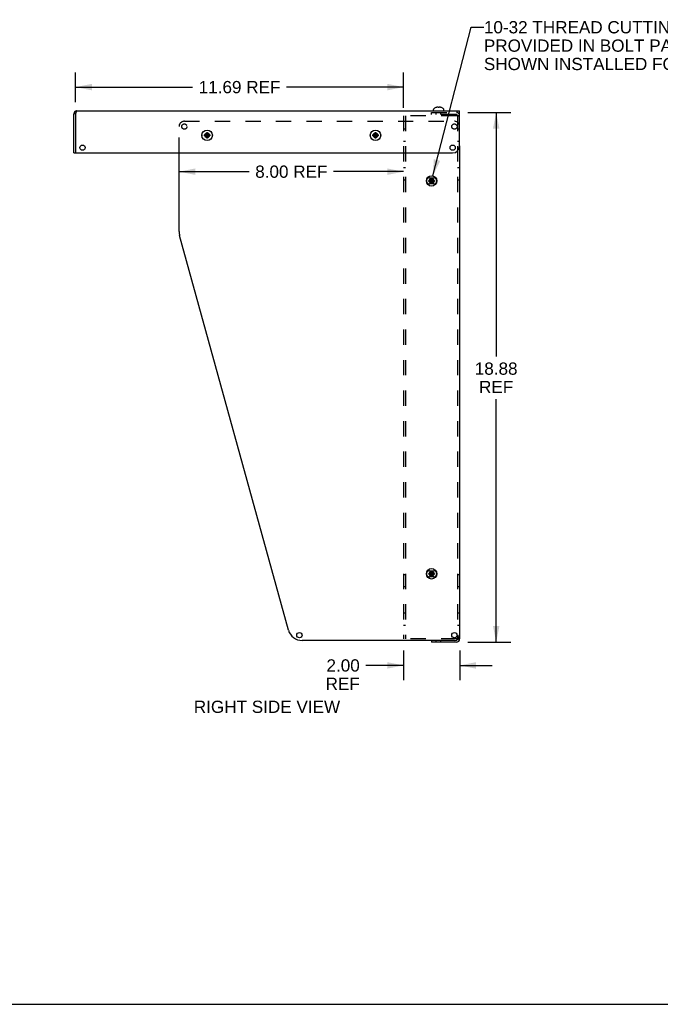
# Model space of a CAD drawing. Header units: inches. Extents: x 0 to 98.9, y 0 to 64.
# Tile 4 of 6: x 49.5 to 72.3, y 0 to 35.1. Entities that reach past the tile are written whole.
import ezdxf

# ---------------------------------------------------------------- set-up
doc = ezdxf.new("R2010")
doc.units = ezdxf.units.IN
doc.header["$LTSCALE"] = 5.44
doc.header["$MEASUREMENT"] = 0
doc.linetypes.add('HIDDEN', pattern=[0.2, 0.1, -0.1])
doc.layers.get('0').update_dxf_attribs({"linetype": 'CONTINUOUS'})
doc.layers.add('DEFAULT_2', color=8, linetype='HIDDEN')
doc.layers.add('DIMENSIONS', color=7, linetype='CONTINUOUS')
doc.styles.get("Standard").update_dxf_attribs({"font": 'arial.ttf'})
doc.dimstyles.new('DIMSTYLE_1', dxfattribs={"dimtxt": 0.436364, "dimasz": 0.581818, "dimexe": 0.09, "dimexo": 0.07, "dimgap": 0.0375, "dimtad": 0, "dimtih": 1, "dimtoh": 1, "dimzin": 4, "dimdsep": 46, "dimtxsty": 'Standard', "dimblk": '_FILLED', "dimblk1": '_FILLED', "dimblk2": '_FILLED', "dimcen": 0.09, "dimadec": 3, "dimazin": 1, "dimtfac": 1, "dimtdec": 3, "dimtofl": 0, "dimtmove": 0, "dimatfit": 3, "dimldrblk": '_FILLED', "dimfxl": 0, "dimtolj": 1, "dimtzin": 4, "dimarcsym": 0})
doc.dimstyles.get("Standard").update_dxf_attribs({"dimtxt": 0.494545, "dimasz": 0.581818, "dimexe": 0.09, "dimexo": 0.07, "dimgap": 0.09, "dimtad": 0, "dimtih": 1, "dimtoh": 1, "dimdec": 3, "dimzin": 4, "dimdsep": 46, "dimtxsty": 'Standard', "dimblk": '_FILLED', "dimblk1": '_FILLED', "dimblk2": '_FILLED', "dimcen": 0.09, "dimadec": 3, "dimazin": 1, "dimtp": 0.001, "dimtm": 0.001, "dimtfac": 1, "dimtdec": 3, "dimtofl": 0, "dimtmove": 0, "dimatfit": 3, "dimldrblk": '_FILLED', "dimfxl": 0, "dimtolj": 1, "dimtzin": 4, "dimarcsym": 0})

# ---------------------------------------------------------------- blocks, each defined once
blk = doc.blocks.new('_FILLED')
at = {"color": 0, "linetype": 'ByBlock'}
blk.add_solid([(0, 0), (-1, 0.2), (-1, -0.2)], dxfattribs=at)
blk = doc.blocks.new('*D21')
at = {"layer": 'DIMENSIONS', "color": 2, "linetype": 'Continuous'}
for p, q in [((63.136, 12.612), (63.136, 11.552)), ((65.136, 12.612), (65.136, 11.552)), ((63.136, 12.076), (61.793, 12.076)), ((65.136, 12.076), (66.299, 12.076))]:
    blk.add_line(p, q, dxfattribs=at)
at = {"layer": 'DIMENSIONS', "color": 2, "linetype": 'Continuous', "xscale": 0.5818181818, "yscale": 0.5818181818, "zscale": 0.5818181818}
blk.add_blockref('_FILLED', (63.136, 12.076), dxfattribs=at)
at = {"layer": 'DIMENSIONS', "color": 2, "linetype": 'Continuous', "xscale": 0.5818181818, "yscale": 0.5818181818, "zscale": 0.5818181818, "rotation": 180}
blk.add_blockref('_FILLED', (65.136, 12.076), dxfattribs=at)
at = {"layer": 'DIMENSIONS', "color": 2, "linetype": 'Continuous', "insert": (61.575, 12.294), "char_height": 0.4364, "width": 1.21663, "attachment_point": 3, "line_spacing_factor": 0.9}
blk.add_mtext('2.00\\PREF', dxfattribs=at)
blk = doc.blocks.new('*D22')
at = {"layer": 'DIMENSIONS', "color": 2, "linetype": 'Continuous'}
for p, q in [((65.426, 31.778), (66.96, 31.778)), ((66.437, 31.778), (66.437, 23.088)), ((66.437, 12.903), (66.437, 21.56)), ((65.426, 12.903), (66.96, 12.903))]:
    blk.add_line(p, q, dxfattribs=at)
at = {"layer": 'DIMENSIONS', "color": 2, "linetype": 'Continuous', "xscale": 0.5818181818, "yscale": 0.5818181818, "zscale": 0.5818181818}
for p, rotation in [((66.437, 31.778), 90), ((66.437, 12.903), 270)]:
    blk.add_blockref('_FILLED', p, dxfattribs=dict(at, rotation=rotation))
at = {"layer": 'DIMENSIONS', "color": 2, "linetype": 'Continuous', "insert": (66.437, 22.87), "char_height": 0.4364, "width": 1.52484, "attachment_point": 2, "line_spacing_factor": 0.9}
blk.add_mtext('18.88\\PREF', dxfattribs=at)
blk = doc.blocks.new('*D26')
at = {"layer": 'DIMENSIONS', "color": 2, "linetype": 'Continuous'}
for p, q in [((51.446, 32.143), (51.446, 33.206)), ((63.136, 31.943), (63.136, 33.206)), ((51.446, 32.683), (55.618, 32.683)), ((63.136, 32.683), (58.964, 32.683))]:
    blk.add_line(p, q, dxfattribs=at)
at = {"layer": 'DIMENSIONS', "color": 2, "linetype": 'Continuous', "xscale": 0.5818181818, "yscale": 0.5818181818, "zscale": 0.5818181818, "rotation": 180}
blk.add_blockref('_FILLED', (51.446, 32.683), dxfattribs=at)
at = {"layer": 'DIMENSIONS', "color": 2, "linetype": 'Continuous', "xscale": 0.5818181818, "yscale": 0.5818181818, "zscale": 0.5818181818}
blk.add_blockref('_FILLED', (63.136, 32.683), dxfattribs=at)
at = {"layer": 'DIMENSIONS', "color": 2, "linetype": 'Continuous', "insert": (57.291, 32.901), "char_height": 0.4364, "width": 2.91017, "attachment_point": 2, "line_spacing_factor": 0.9}
blk.add_mtext('11.69 REF', dxfattribs=at)
blk = doc.blocks.new('*D27')
at = {"layer": 'DIMENSIONS', "color": 2, "linetype": 'Continuous'}
for p, q in [((55.136, 29.67), (57.632, 29.67)), ((63.136, 29.67), (60.64, 29.67))]:
    blk.add_line(p, q, dxfattribs=at)
at = {"layer": 'DIMENSIONS', "color": 2, "linetype": 'Continuous', "xscale": 0.5818181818, "yscale": 0.5818181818, "zscale": 0.5818181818, "rotation": 180}
blk.add_blockref('_FILLED', (55.136, 29.67), dxfattribs=at)
at = {"layer": 'DIMENSIONS', "color": 2, "linetype": 'Continuous', "xscale": 0.5818181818, "yscale": 0.5818181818, "zscale": 0.5818181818}
blk.add_blockref('_FILLED', (63.136, 29.67), dxfattribs=at)
at = {"layer": 'DIMENSIONS', "color": 2, "linetype": 'Continuous', "insert": (59.136, 29.888), "char_height": 0.4364, "width": 2.57114, "attachment_point": 2, "line_spacing_factor": 0.9}
blk.add_mtext('8.00 REF', dxfattribs=at)

msp = doc.modelspace()

# ---------------------------------------------------------------- linework, layer by layer
at = {"color": 7, "linetype": 'Continuous'}
for p, q in [((64.2865, 31.9506), (64.2863, 31.951)), ((64.2875, 31.951), (64.2865, 31.9506)), ((64.3703, 31.951), (64.3703, 31.9611)), ((64.3703, 31.9506), (64.3703, 31.951)), ((64.4013, 31.9611), (64.4013, 31.951)), ((64.4013, 31.951), (64.4013, 31.9506)), ((64.4249, 31.9657), (64.4207, 31.966)), ((64.4543, 31.9611), (64.4501, 31.962)), ((64.4851, 31.9506), (64.4841, 31.951)), ((64.4853, 31.951), (64.4851, 31.9506)), ((51.3858, 30.3376), (51.3858, 31.7356)), ((51.4458, 31.7356), (51.3858, 31.7356)), ((51.4511, 31.7555), (51.4458, 31.7356)), ((51.4878, 31.8376), (65.1358, 31.8376)), ((64.1993, 31.8376), (64.1993, 31.8842)), ((64.5723, 31.8376), (64.5723, 31.8842)), ((65.1358, 30.5876), (65.1358, 31.8376)), ((56.0365, 30.9806), (56.0375, 30.9806)), ((56.0365, 30.9806), (56.2351, 30.9497)), ((56.0365, 30.9497), (56.2351, 30.9806)), ((56.0375, 30.9496), (56.0365, 30.9497)), ((56.0375, 30.9806), (56.0673, 30.9806)), ((56.0673, 30.9496), (56.0375, 30.9496)), ((56.0673, 30.9806), (56.1009, 31)), ((56.0673, 30.9806), (56.2043, 30.9496)), ((56.0673, 30.9496), (56.2043, 30.9806)), ((56.1009, 30.9302), (56.0673, 30.9496)), ((56.1009, 31), (56.1203, 31.0336)), ((56.1009, 30.9302), (56.1707, 31)), ((56.1009, 31), (56.1707, 30.9302)), ((56.1203, 30.8966), (56.1009, 30.9302)), ((56.1203, 30.8659), (56.1513, 31.0644)), ((56.1203, 31.0634), (56.1203, 31.0644)), ((56.1513, 30.8659), (56.1203, 31.0644)), ((56.1203, 31.0336), (56.1203, 31.0634)), ((56.1203, 30.8966), (56.1513, 31.0336)), ((56.1513, 30.8966), (56.1203, 31.0336)), ((56.1203, 30.8669), (56.1203, 30.8966)), ((56.1513, 31.0644), (56.1513, 31.0634)), ((56.1513, 31.0634), (56.1513, 31.0336)), ((56.1513, 31.0336), (56.1707, 31)), ((56.1707, 30.9302), (56.1513, 30.8966)), ((56.1513, 30.8966), (56.1513, 30.8669)), ((56.1707, 31), (56.2043, 30.9806)), ((56.2043, 30.9496), (56.1707, 30.9302)), ((56.2043, 30.9806), (56.2341, 30.9806)), ((56.2341, 30.9496), (56.2043, 30.9496)), ((56.2341, 30.9806), (56.2351, 30.9806)), ((56.2351, 30.9497), (56.2341, 30.9496)), ((62.0365, 30.9497), (62.2351, 30.9806)), ((62.0365, 30.9806), (62.0375, 30.9806)), ((62.0365, 30.9806), (62.2351, 30.9497)), ((62.0375, 30.9496), (62.0365, 30.9497)), ((62.0375, 30.9806), (62.0673, 30.9806)), ((62.0673, 30.9496), (62.0375, 30.9496)), ((62.0673, 30.9806), (62.1009, 31)), ((62.0673, 30.9496), (62.2043, 30.9806)), ((62.0673, 30.9806), (62.2043, 30.9496)), ((62.1009, 30.9302), (62.0673, 30.9496)), ((62.1009, 31), (62.1203, 31.0336)), ((62.1009, 30.9302), (62.1707, 31)), ((62.1009, 31), (62.1707, 30.9302)), ((62.1203, 30.8966), (62.1009, 30.9302)), ((62.1203, 30.8659), (62.1513, 31.0644)), ((62.1203, 31.0634), (62.1203, 31.0644)), ((62.1513, 30.8659), (62.1203, 31.0644)), ((62.1203, 31.0336), (62.1203, 31.0634)), ((62.1203, 30.8966), (62.1513, 31.0336)), ((62.1513, 30.8966), (62.1203, 31.0336)), ((62.1203, 30.8669), (62.1203, 30.8966)), ((62.1513, 31.0644), (62.1513, 31.0634)), ((62.1513, 31.0634), (62.1513, 31.0336)), ((62.1513, 31.0336), (62.1707, 31)), ((62.1707, 30.9302), (62.1513, 30.8966)), ((62.1513, 30.8966), (62.1513, 30.8669)), ((62.1707, 31), (62.2043, 30.9806)), ((62.2043, 30.9496), (62.1707, 30.9302)), ((62.2043, 30.9806), (62.2341, 30.9806)), ((62.2341, 30.9496), (62.2043, 30.9496)), ((62.2341, 30.9806), (62.2351, 30.9806)), ((62.2351, 30.9497), (62.2341, 30.9496)), ((56.1203, 30.8659), (56.1203, 30.8669)), ((56.1513, 30.8669), (56.1513, 30.8659)), ((62.1203, 30.8659), (62.1203, 30.8669)), ((62.1513, 30.8669), (62.1513, 30.8659)), ((51.3858, 30.3376), (51.4458, 30.3376)), ((51.4758, 30.3376), (64.8858, 30.3376)), ((64.0365, 29.3247), (64.2351, 29.3556)), ((64.0365, 29.3556), (64.0375, 29.3556)), ((64.0365, 29.3556), (64.2351, 29.3247)), ((64.0375, 29.3246), (64.0365, 29.3247)), ((64.0375, 29.3556), (64.0673, 29.3556)), ((64.0673, 29.3246), (64.0375, 29.3246)), ((64.0673, 29.3556), (64.1009, 29.375)), ((64.0673, 29.3246), (64.2043, 29.3556)), ((64.0673, 29.3556), (64.2043, 29.3246)), ((64.1009, 29.3052), (64.0673, 29.3246)), ((64.1009, 29.375), (64.1203, 29.4086)), ((64.1009, 29.3052), (64.1707, 29.375)), ((64.1009, 29.375), (64.1707, 29.3052)), ((64.1203, 29.2716), (64.1009, 29.3052)), ((64.1203, 29.2409), (64.1513, 29.4394)), ((64.1203, 29.4384), (64.1203, 29.4394)), ((64.1513, 29.2409), (64.1203, 29.4394)), ((64.1203, 29.4086), (64.1203, 29.4384)), ((64.1203, 29.2716), (64.1513, 29.4086)), ((64.1513, 29.2716), (64.1203, 29.4086)), ((64.1203, 29.2419), (64.1203, 29.2716)), ((64.1203, 29.2409), (64.1203, 29.2419)), ((64.1513, 29.4394), (64.1513, 29.4384)), ((64.1513, 29.4384), (64.1513, 29.4086)), ((64.1513, 29.4086), (64.1707, 29.375)), ((64.1707, 29.3052), (64.1513, 29.2716)), ((64.1513, 29.2716), (64.1513, 29.2419)), ((64.1513, 29.2419), (64.1513, 29.2409)), ((64.1707, 29.375), (64.2043, 29.3556)), ((64.2043, 29.3246), (64.1707, 29.3052)), ((64.2043, 29.3556), (64.2341, 29.3556)), ((64.2341, 29.3246), (64.2043, 29.3246)), ((64.2341, 29.3556), (64.2351, 29.3556)), ((64.2351, 29.3247), (64.2341, 29.3246)), ((64.1513, 15.2409), (64.1203, 15.4394)), ((64.1203, 15.4384), (64.1203, 15.4394)), ((64.1203, 15.2409), (64.1513, 15.4394)), ((64.1203, 15.4086), (64.1203, 15.4384)), ((64.1513, 15.4394), (64.1513, 15.4384)), ((64.1513, 15.4384), (64.1513, 15.4086)), ((64.0365, 15.3247), (64.2351, 15.3556)), ((64.0365, 15.3556), (64.0375, 15.3556)), ((64.0365, 15.3556), (64.2351, 15.3247)), ((64.0375, 15.3246), (64.0365, 15.3247)), ((64.0375, 15.3556), (64.0673, 15.3556)), ((64.0673, 15.3246), (64.0375, 15.3246)), ((64.0673, 15.3556), (64.1009, 15.375)), ((64.0673, 15.3246), (64.2043, 15.3556)), ((64.0673, 15.3556), (64.2043, 15.3246)), ((64.1009, 15.3052), (64.0673, 15.3246)), ((64.1009, 15.375), (64.1203, 15.4086)), ((64.1009, 15.375), (64.1707, 15.3052)), ((64.1009, 15.3052), (64.1707, 15.375)), ((64.1203, 15.2716), (64.1009, 15.3052)), ((64.1513, 15.2716), (64.1203, 15.4086)), ((64.1203, 15.2716), (64.1513, 15.4086)), ((64.1203, 15.2419), (64.1203, 15.2716)), ((64.1203, 15.2409), (64.1203, 15.2419)), ((64.1513, 15.4086), (64.1707, 15.375)), ((64.1707, 15.3052), (64.1513, 15.2716)), ((64.1513, 15.2716), (64.1513, 15.2419)), ((64.1513, 15.2419), (64.1513, 15.2409)), ((64.1707, 15.375), (64.2043, 15.3556)), ((64.2043, 15.3246), (64.1707, 15.3052)), ((64.2043, 15.3556), (64.2341, 15.3556)), ((64.2341, 15.3246), (64.2043, 15.3246)), ((64.2341, 15.3556), (64.2351, 15.3556)), ((64.2351, 15.3247), (64.2341, 15.3246)), ((64.1358, 12.9651), (64.1358, 12.9026)), ((0, 0), (98.9091, 0))]:
    msp.add_line(p, q, dxfattribs=at)
at = {"color": 3, "linetype": 'Continuous'}
for p, q in [((51.4458, 31.7356), (51.4458, 30.3376)), ((65.1358, 30.5876), (65.1358, 13.0196)), ((55.1358, 27.5328), (55.1358, 30.3376)), ((59.0346, 13.3322), (55.1538, 27.3999)), ((65.1161, 13.0195), (65.0801, 13.0195)), ((65.1336, 13.0196), (65.1161, 13.0195)), ((65.1358, 13.0196), (65.1336, 13.0196)), ((64.9483, 12.9651), (59.5165, 12.9651)), ((65.0188, 12.9026), (64.1358, 12.9026))]:
    msp.add_line(p, q, dxfattribs=at)
at = {"color": 7, "linetype": 'Continuous'}
for points in [[(64.3509, 31.966), (64.3467, 31.9657), (64.3425, 31.9653), (64.3383, 31.9648), (64.3341, 31.9643), (64.3299, 31.9636), (64.3257, 31.9628), (64.3215, 31.962), (64.3173, 31.9611)], [(64.3703, 31.9611), (64.3677, 31.962), (64.3652, 31.9629), (64.3627, 31.9637), (64.3603, 31.9643), (64.3579, 31.9649), (64.3556, 31.9653), (64.3532, 31.9657), (64.3509, 31.966)], [(64.3858, 31.951), (64.3832, 31.951), (64.3806, 31.951), (64.378, 31.9509), (64.3755, 31.9508), (64.3729, 31.9507), (64.3703, 31.9506)], [(64.4013, 31.9506), (64.3987, 31.9507), (64.3961, 31.9508), (64.3936, 31.9509), (64.391, 31.951), (64.3884, 31.951), (64.3858, 31.951)], [(64.4207, 31.966), (64.4184, 31.9657), (64.416, 31.9653), (64.4137, 31.9649), (64.4113, 31.9643), (64.4089, 31.9637), (64.4064, 31.9629), (64.4039, 31.962), (64.4013, 31.9611)], [(64.4501, 31.962), (64.4459, 31.9628), (64.4417, 31.9636), (64.4375, 31.9643), (64.4333, 31.9648), (64.4291, 31.9653), (64.4249, 31.9657)], [(51.4878, 31.8376), (51.4826, 31.8357), (51.4773, 31.8299), (51.4721, 31.8205), (51.4668, 31.8078), (51.4616, 31.7923), (51.4563, 31.7747), (51.4511, 31.7555)], [(56.0365, 30.9497), (56.0364, 30.9548), (56.0363, 30.96), (56.0363, 30.9651), (56.0363, 30.9703), (56.0364, 30.9755), (56.0365, 30.9806)], [(56.1203, 31.0644), (56.1229, 31.0645), (56.1255, 31.0645), (56.128, 31.0646), (56.1306, 31.0646), (56.1332, 31.0646), (56.1358, 31.0646)], [(56.1358, 31.0646), (56.1384, 31.0646), (56.141, 31.0646), (56.1436, 31.0646), (56.1461, 31.0645), (56.1487, 31.0645), (56.1513, 31.0644)], [(56.2351, 30.9806), (56.2352, 30.9755), (56.2353, 30.9703), (56.2353, 30.9651), (56.2353, 30.96), (56.2352, 30.9548), (56.2351, 30.9497)], [(62.0365, 30.9497), (62.0364, 30.9548), (62.0363, 30.96), (62.0363, 30.9651), (62.0363, 30.9703), (62.0364, 30.9755), (62.0365, 30.9806)], [(62.1203, 31.0644), (62.1229, 31.0645), (62.1255, 31.0645), (62.128, 31.0646), (62.1306, 31.0646), (62.1332, 31.0646), (62.1358, 31.0646)], [(62.1358, 31.0646), (62.1384, 31.0646), (62.141, 31.0646), (62.1436, 31.0646), (62.1461, 31.0645), (62.1487, 31.0645), (62.1513, 31.0644)], [(62.2351, 30.9806), (62.2352, 30.9755), (62.2353, 30.9703), (62.2353, 30.9651), (62.2353, 30.96), (62.2352, 30.9548), (62.2351, 30.9497)], [(56.1358, 30.8656), (56.1332, 30.8657), (56.1306, 30.8657), (56.128, 30.8657), (56.1255, 30.8658), (56.1229, 30.8658), (56.1203, 30.8659)], [(56.1513, 30.8659), (56.1487, 30.8658), (56.1461, 30.8658), (56.1436, 30.8657), (56.141, 30.8657), (56.1384, 30.8657), (56.1358, 30.8656)], [(62.1358, 30.8656), (62.1332, 30.8657), (62.1306, 30.8657), (62.128, 30.8657), (62.1255, 30.8658), (62.1229, 30.8658), (62.1203, 30.8659)], [(62.1513, 30.8659), (62.1487, 30.8658), (62.1461, 30.8658), (62.1436, 30.8657), (62.141, 30.8657), (62.1384, 30.8657), (62.1358, 30.8656)], [(64.0365, 29.3247), (64.0364, 29.3298), (64.0363, 29.335), (64.0363, 29.3401), (64.0363, 29.3453), (64.0364, 29.3505), (64.0365, 29.3556)], [(64.1203, 29.4394), (64.1229, 29.4395), (64.1255, 29.4395), (64.128, 29.4396), (64.1306, 29.4396), (64.1332, 29.4396), (64.1358, 29.4396)], [(64.1358, 29.2406), (64.1332, 29.2407), (64.1306, 29.2407), (64.128, 29.2407), (64.1255, 29.2408), (64.1229, 29.2408), (64.1203, 29.2409)], [(64.1358, 29.4396), (64.1384, 29.4396), (64.141, 29.4396), (64.1436, 29.4396), (64.1461, 29.4395), (64.1487, 29.4395), (64.1513, 29.4394)], [(64.1513, 29.2409), (64.1487, 29.2408), (64.1461, 29.2408), (64.1436, 29.2407), (64.141, 29.2407), (64.1384, 29.2407), (64.1358, 29.2406)], [(64.2351, 29.3556), (64.2352, 29.3505), (64.2353, 29.3453), (64.2353, 29.3401), (64.2353, 29.335), (64.2352, 29.3298), (64.2351, 29.3247)], [(64.1203, 15.4394), (64.1229, 15.4395), (64.1255, 15.4395), (64.128, 15.4396), (64.1306, 15.4396), (64.1332, 15.4396), (64.1358, 15.4396)], [(64.1358, 15.4396), (64.1384, 15.4396), (64.141, 15.4396), (64.1436, 15.4396), (64.1461, 15.4395), (64.1487, 15.4395), (64.1513, 15.4394)], [(64.0365, 15.3247), (64.0364, 15.3298), (64.0363, 15.335), (64.0363, 15.3401), (64.0363, 15.3453), (64.0364, 15.3505), (64.0365, 15.3556)], [(64.1358, 15.2406), (64.1332, 15.2407), (64.1306, 15.2407), (64.128, 15.2407), (64.1255, 15.2408), (64.1229, 15.2408), (64.1203, 15.2409)], [(64.1513, 15.2409), (64.1487, 15.2408), (64.1461, 15.2408), (64.1436, 15.2407), (64.141, 15.2407), (64.1384, 15.2407), (64.1358, 15.2406)], [(64.2351, 15.3556), (64.2352, 15.3505), (64.2353, 15.3453), (64.2353, 15.3401), (64.2353, 15.335), (64.2352, 15.3298), (64.2351, 15.3247)]]:
    msp.add_lwpolyline(points, dxfattribs=at)
for centre, radius in [((56.1358, 30.9651), 0.1865), ((62.1358, 30.9651), 0.1865), ((51.6958, 30.5251), 0.0938), ((64.8858, 30.5251), 0.0938), ((64.1358, 29.3401), 0.1865), ((64.1358, 15.3401), 0.1865)]:
    msp.add_circle(centre, radius, dxfattribs=at)
at = {"color": 3, "linetype": 'Continuous'}
for centre in [(59.4235, 13.1526), (64.9483, 13.1526)]:
    msp.add_circle(centre, 0.0938, dxfattribs=at)
at = {"color": 7, "linetype": 'Continuous'}
for centre, radius, start, end in [((64.3858, 31.7088), 0.2618, 112.33569, 133.5138), ((64.3858, 31.7088), 0.2614, 105.19411, 112.08938), ((64.3858, 31.7088), 0.2614, 67.91062, 74.80589), ((64.3858, 31.7088), 0.2618, 46.4862, 67.66431), ((51.4878, 31.7356), 0.102, 90, 180), ((64.2193, 31.8842), 0.02, 133.5138, 180), ((64.5523, 31.8842), 0.02, 0, 46.4862), ((56.0573, 30.9656), 0.109, 168.20491, 191.40685), ((56.2143, 30.9656), 0.109, 349.96297, 11.79509), ((62.0573, 30.9656), 0.109, 168.20491, 191.40685), ((62.2143, 30.9656), 0.109, 349.96297, 11.79509), ((64.8858, 30.5876), 0.25, 270, 360), ((51.4758, 30.3676), 0.03, 180, 270), ((65.0188, 13.0196), 0.042, 270, 330.53762)]:
    msp.add_arc(centre, radius, start, end, dxfattribs=at)
at = {"color": 3, "linetype": 'Continuous'}
for centre, radius, start, end in [((64.0573, 29.3401), 0.109, 168.39903, 191.60097), ((64.2143, 29.3401), 0.109, 348.39903, 11.60097), ((55.6358, 27.5328), 0.5, 180, 195.42216), ((64.0573, 15.3401), 0.109, 168.39903, 191.60097), ((64.2143, 15.3401), 0.109, 348.39903, 11.60097), ((59.5165, 13.4651), 0.5, 195.42216, 270), ((64.9483, 13.1526), 0.1875, 270, 360), ((65.0188, 13.0196), 0.117, 270, 360)]:
    msp.add_arc(centre, radius, start, end, dxfattribs=at)
at = {"layer": 'DEFAULT_2', "color": 8, "linetype": 'HIDDEN'}
for p, q in [((63.1358, 31.6609), (63.1358, 13.0194)), ((65.0188, 31.6609), (63.1358, 31.6609)), ((63.2108, 31.6609), (63.2108, 13.0194)), ((64.1358, 31.7026), (64.1358, 31.7776)), ((64.1358, 31.7776), (65.0188, 31.7776)), ((65.0188, 31.7026), (64.1358, 31.7026)), ((64.3028, 31.7026), (64.3028, 31.7776)), ((64.4688, 31.7026), (64.4688, 31.7776)), ((65.0416, 31.6609), (65.0188, 31.6609)), ((65.0608, 31.6606), (65.0608, 13.0196)), ((65.0608, 31.6606), (65.1358, 31.6606)), ((55.1358, 30.3376), (55.1358, 31.2776)), ((55.3233, 31.4651), (64.9483, 31.4651)), ((63.2108, 31.1839), (63.1358, 31.1839)), ((65.1358, 31.1839), (65.0608, 31.1839)), ((63.2108, 30.7464), (63.1358, 30.7464)), ((65.1358, 30.7464), (65.0608, 30.7464)), ((63.2108, 29.8089), (63.1358, 29.8089)), ((65.1358, 29.8089), (65.0608, 29.8089)), ((63.2108, 29.3714), (63.1358, 29.3714)), ((64.0573, 29.4491), (64.2143, 29.4491)), ((64.2143, 29.2311), (64.0573, 29.2311)), ((65.1358, 29.3714), (65.0608, 29.3714)), ((64.0573, 15.4491), (64.2143, 15.4491)), ((63.2108, 15.3089), (63.1358, 15.3089)), ((64.2143, 15.2311), (64.0573, 15.2311)), ((65.1358, 15.3089), (65.0608, 15.3089)), ((63.2108, 14.8714), (63.1358, 14.8714)), ((65.1358, 14.8714), (65.0608, 14.8714)), ((63.2108, 13.9339), (63.1358, 13.9339)), ((65.1358, 13.9339), (65.0608, 13.9339)), ((63.2108, 13.4964), (63.1358, 13.4964)), ((65.1358, 13.4964), (65.0608, 13.4964)), ((65.0188, 13.0194), (63.1358, 13.0194)), ((65.0485, 13.0195), (65.0188, 13.0194)), ((65.0801, 13.0195), (65.0188, 13.0194)), ((65.0594, 13.0196), (65.0485, 13.0195)), ((65.0608, 13.0196), (65.0594, 13.0196)), ((65.0608, 13.0196), (65.1358, 13.0196)), ((64.1358, 12.9776), (65.0188, 12.9776)), ((64.1358, 12.9776), (64.1358, 12.9651)), ((64.3028, 12.9026), (64.3028, 12.9776)), ((64.4688, 12.9026), (64.4688, 12.9776))]:
    msp.add_line(p, q, dxfattribs=at)
for points in [[(65.0608, 31.6606), (65.0594, 31.6607), (65.0552, 31.6607), (65.0188, 31.6609)], [(65.1358, 31.6606), (65.1336, 31.6607), (65.1269, 31.6607), (65.0416, 31.6609)]]:
    msp.add_lwpolyline(points, dxfattribs=at)
for centre, radius in [((55.3233, 31.2776), 0.0938), ((64.9483, 31.2776), 0.0938), ((56.1358, 30.9651), 0.083), ((62.1358, 30.9651), 0.083), ((64.1358, 29.3401), 0.083), ((64.1358, 15.3401), 0.083)]:
    msp.add_circle(centre, radius, dxfattribs=at)
for centre, radius, start, end in [((65.0188, 31.6606), 0.117, 0, 90), ((65.0188, 31.6606), 0.042, 0, 90), ((55.3233, 31.2776), 0.1875, 90, 180), ((64.9483, 31.2776), 0.1875, 0, 90), ((64.0573, 29.3401), 0.109, 90, 168.39903), ((64.0573, 29.3401), 0.109, 191.60097, 270), ((64.2143, 29.3401), 0.109, 11.60097, 90), ((64.2143, 29.3401), 0.109, 270, 348.39903), ((64.0573, 15.3401), 0.109, 90, 168.39903), ((64.2143, 15.3401), 0.109, 11.60097, 90), ((64.0573, 15.3401), 0.109, 191.60097, 270), ((64.2143, 15.3401), 0.109, 270, 348.39903), ((65.0188, 13.0196), 0.042, 330.53762, 360)]:
    msp.add_arc(centre, radius, start, end, dxfattribs=at)

# ---------------------------------------------------------------- texts
at = {"layer": 'DIMENSIONS', "color": 2, "linetype": 'Continuous', "char_height": 0.436364, "line_spacing_factor": 0.9}
for s, insert, width, attachment_point in [('10-32 THREAD CUTTING SCREWS #102479 (x9)\\PPROVIDED IN BOLT PACK #134793\\PSHOWN INSTALLED FOR REFERENCE ONLY', (65.999, 35.0341), 13.700845, 1), ('RIGHT SIDE VIEW', (58.2685, 10.8194), 5.20392, 2)]:
    msp.add_mtext(s, dxfattribs=dict(at, insert=insert, width=width, attachment_point=attachment_point))

# ---------------------------------------------------------------- dimensions: what is measured, and where the dimension line sits
at = {"layer": 'DIMENSIONS', "color": 2, "linetype": 'Continuous'}
for base, p1, p2, text, picture, middle in [((63.1358, 32.6826), (51.4458, 32.0729), (63.1358, 31.8732), '<> REF', '*D26', (57.2908, 32.6826)), ((65.1358, 12.076), (63.1358, 12.6821), (65.1358, 12.6824), '<>\\PREF', '*D21', (60.9663, 11.7488))]:
    dim = msp.add_linear_dim(base=base, p1=p1, p2=p2, text=text, dimstyle='DIMSTYLE_1', dxfattribs=at)
    dim.commit()
    dim.dimension.update_dxf_attribs({"geometry": picture, "text_midpoint": middle, "dimtype": 160})
for base, p1, p2, angle, text, picture, middle in [((66.4368456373, 12.9026469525), (65.35607459, 31.7776469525), (65.35607459, 12.9026469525), 270, '<>\\PREF', '*D22', (66.4368456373, 22.3241009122)), ((55.1358, 29.6699), (63.1358, 31.5359), (55.1358, 27.5328), 180, '<> REF', '*D27', (59.1358, 29.6699))]:
    dim = msp.add_linear_dim(base=base, p1=p1, p2=p2, angle=angle, text=text, dimstyle='DIMSTYLE_1', dxfattribs=at)
    dim.commit()
    dim.dimension.update_dxf_attribs({"geometry": picture, "text_midpoint": middle, "dimtype": 160})

# ---------------------------------------------------------------- leaders
at = {"layer": 'DIMENSIONS', "color": 2, "linetype": 'Continuous', "annotation_type": 0, "has_hookline": 1, "hookline_direction": 1, "text_width": 13.6315}
msp.add_leader([(64.1823, 29.5207), (65.5467, 34.8159), (65.999, 34.8159)], dimstyle='Standard', override={"dimtad": 0}, dxfattribs=at)

doc.saveas('drawing.dxf')
